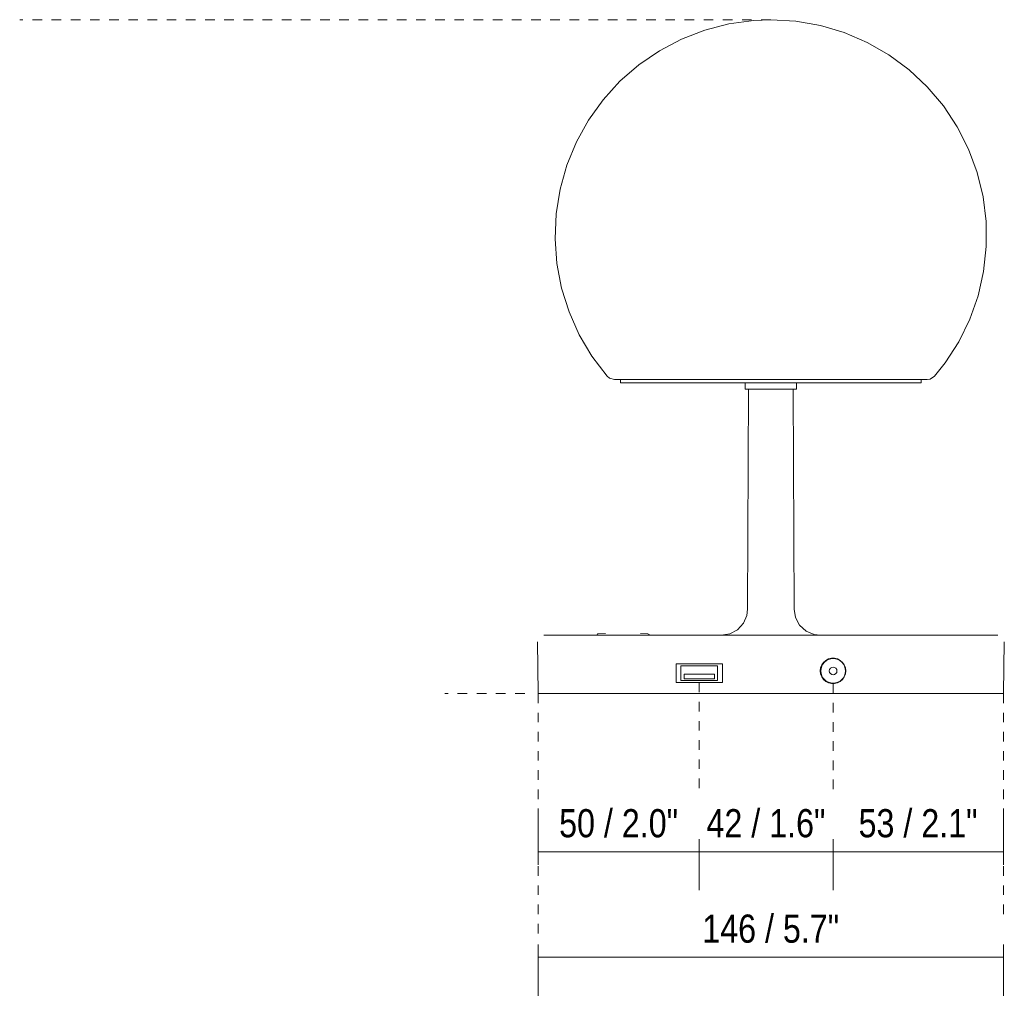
# Model space of a CAD drawing. Header units: millimetres. Extents: x -6840 to -5193, y -95 to 6712.
# Tile 2 of 4: x -5501 to -5193, y -95 to 211. Entities that reach past the tile are written whole.
import ezdxf

# ---------------------------------------------------------------- set-up
doc = ezdxf.new("R2010")
doc.units = ezdxf.units.MM
doc.linetypes.add('Dash', pattern=[6, 3, -3])
doc.layers.add('A-ANNO-DIMS', color=7, linetype='Dash', lineweight=9, true_color=0xd2d2d2)
doc.layers.add('A-ANNO-DIMS-4', color=7, linetype='Continuous', lineweight=9)
doc.layers.add('E-LITE-EQPM', color=7, linetype='Continuous', lineweight=20)
doc.styles.add('Arial Narrow', font='ARIALN.TTF', dxfattribs={"height": 8.8})
doc.dimstyles.new('FARO_-_2_2mm_Arial_Narrow_mm_Inch_Left', dxfattribs={"dimscale": 304.8, "dimtxt": 9.006193, "dimasz": 0, "dimexe": 0.03937, "dimexo": 0.0625, "dimgap": 0.006562, "dimtad": 1, "dimdec": 0, "dimzin": 0, "dimdsep": 46, "dimtxsty": 'Arial Narrow', "dimblk1": 'NONE', "dimblk2": 'NONE', "dimsah": 1, "dimcen": 0.09, "dimadec": 0, "dimazin": 0, "dimtfac": 1, "dimtdec": 4, "dimtix": 1, "dimtmove": 0, "dimatfit": 3, "dimfxl": 0.013123, "dimfxlon": 1, "dimtvp": 1, "dimtolj": 1, "dimtzin": 0, "dimarcsym": 2})

# ---------------------------------------------------------------- blocks, each defined once
blk = doc.blocks.new('01007 - 29047 LAO LED Black table lamp-478671-Frontal_PDF')
at = {"layer": 'E-LITE-EQPM'}
for p, q in [((-3367.92, 98.2), (-3367.92, 97.2)), ((-3367.92, 97.2), (-3320.92, 97.2)), ((-3328.92, 97.2), (-3328.92, 95.2)), ((-3320.92, 97.2), (-3273.92, 97.2)), ((-3312.92, 95.2), (-3312.92, 97.2)), ((-3273.92, 97.2), (-3273.92, 98.2)), ((-3328.92, 95.2), (-3320.92, 95.2)), ((-3327.91, 95.2), (-3328.17, 26.41)), ((-3320.92, 95.2), (-3312.92, 95.2)), ((-3313.66, 26.41), (-3313.92, 95.2)), ((-3374.89, 18.71), (-3372.66, 18.8)), ((-3361.69, 18.8), (-3359.38, 18.71)), ((-3393.96, 16.18), (-3393.68, 0)), ((-3256.9, 18.2), (-3384.93, 18.2)), ((-3248.16, 0), (-3247.87, 16.18)), ((-3350.56, 9.3), (-3336.06, 9.3)), ((-3350.56, 3.4), (-3350.56, 9.3)), ((-3336.06, 3.4), (-3336.06, 9.3)), ((-3349.06, 4.05), (-3349.06, 8.65)), ((-3349.06, 8.65), (-3337.56, 8.65)), ((-3337.56, 8.65), (-3337.56, 4.05)), ((-3350.56, 3.4), (-3336.06, 3.4)), ((-3337.56, 4.05), (-3349.06, 4.05)), ((-3338.56, 6.05), (-3348.06, 6.05)), ((-3348.06, 6.05), (-3348.06, 4.55)), ((-3348.06, 4.55), (-3338.56, 4.55)), ((-3338.56, 4.55), (-3338.56, 6.05)), ((-3384.93, 0), (-3393.68, 0)), ((-3256.9, 0), (-3384.93, 0)), ((-3248.16, 0), (-3256.9, 0))]:
    blk.add_line(p, q, dxfattribs=at)
at = {"layer": 'E-LITE-EQPM', "flags": 128}
for points in [[(-3372.13, 99.25), (-3376.87, 105.46), (-3380.86, 112.18), (-3384.04, 119.31), (-3386.38, 126.77), (-3387.85, 134.45), (-3388.41, 142.24), (-3388.07, 150.05), (-3386.83, 157.76), (-3384.71, 165.28), (-3381.73, 172.51), (-3377.94, 179.34), (-3373.38, 185.69), (-3368.12, 191.47), (-3362.23, 196.6), (-3355.79, 201.02), (-3348.87, 204.66), (-3341.58, 207.48), (-3334.02, 209.44), (-3326.28, 210.51), (-3320.92, 210.72)], [(-3320.92, 210.72), (-3313.12, 210.27), (-3305.42, 208.92), (-3297.93, 206.69), (-3290.75, 203.6), (-3283.97, 199.71), (-3277.69, 195.06), (-3271.99, 189.72), (-3266.94, 183.76), (-3262.62, 177.25), (-3259.08, 170.28), (-3256.37, 162.95), (-3254.52, 155.36), (-3253.56, 147.6), (-3253.5, 139.79), (-3254.35, 132.02), (-3256.09, 124.4), (-3258.7, 117.04), (-3262.14, 110.02), (-3266.37, 103.45), (-3269.7, 99.25)], [(-3369.85, 98.2), (-3371.42, 98.64), (-3372.13, 99.25)], [(-3269.7, 99.25), (-3271.06, 98.34), (-3271.98, 98.2)], [(-3367.92, 98.2), (-3368.77, 98.2), (-3369.72, 98.2), (-3369.85, 98.2)], [(-3369.85, 98.2), (-3369.4, 98.2), (-3368.05, 98.2), (-3365.83, 98.2), (-3362.79, 98.2), (-3358.96, 98.2), (-3354.44, 98.2), (-3349.29, 98.2), (-3343.62, 98.2), (-3337.53, 98.2), (-3331.14, 98.2), (-3324.55, 98.2), (-3320.92, 98.2)], [(-3320.92, 98.2), (-3314.28, 98.2), (-3307.77, 98.2), (-3301.5, 98.2), (-3295.58, 98.2), (-3290.14, 98.2), (-3285.26, 98.2), (-3281.05, 98.2), (-3277.57, 98.2), (-3274.89, 98.2), (-3273.06, 98.2), (-3272.12, 98.2), (-3271.98, 98.2)], [(-3271.98, 98.2), (-3272.43, 98.2), (-3273.78, 98.2), (-3273.92, 98.2)], [(-3336.41, 18.2), (-3333.73, 18.65), (-3331.34, 19.95), (-3329.5, 21.95), (-3328.42, 24.44), (-3328.17, 26.41)], [(-3313.66, 26.41), (-3313.21, 23.73), (-3311.9, 21.34), (-3309.89, 19.51), (-3307.39, 18.44), (-3305.42, 18.2)], [(-3375.37, 18.2), (-3375.14, 18.63), (-3374.89, 18.71)], [(-3359.38, 18.71), (-3358.94, 18.42), (-3358.89, 18.2)], [(-3384.93, 18.2), (-3387.4, 18.2), (-3389.56, 18.2), (-3391.13, 18.2), (-3391.91, 18.2), (-3391.97, 18.2)], [(-3249.86, 18.2), (-3250.31, 18.2), (-3251.6, 18.2), (-3253.56, 18.2), (-3255.95, 18.2), (-3256.9, 18.2)], [(-3297.47, 7.06), (-3297.58, 8.02), (-3297.93, 8.92), (-3298.47, 9.72), (-3299.2, 10.36), (-3300.05, 10.8), (-3300.99, 11.03), (-3301.95, 11.03), (-3302.89, 10.8), (-3303.74, 10.36), (-3304.46, 9.72), (-3305.01, 8.92), (-3305.35, 8.02), (-3305.47, 7.06)], [(-3297.47, 7.06), (-3297.58, 6.11), (-3297.93, 5.2), (-3298.47, 4.41), (-3299.2, 3.77), (-3300.05, 3.32), (-3300.99, 3.09), (-3301.95, 3.09), (-3302.89, 3.32), (-3303.74, 3.77), (-3304.46, 4.41), (-3305.01, 5.2), (-3305.35, 6.11), (-3305.47, 7.06)]]:
    blk.add_lwpolyline(points, dxfattribs=at)
at = {"layer": 'E-LITE-EQPM'}
for radius, start, end in [(3.84, 0, 180), (3.84, 180, 0), (1.2, 0, 180), (1.2, 180, 360)]:
    blk.add_arc((-3301.42, 7.06), radius, start, end, dxfattribs=at)
blk = doc.blocks.new('DIMBLOCK11-Frontal_PDF')
at = {"layer": 'A-ANNO-DIMS-4', "color": 251, "true_color": 0x5b5b5b}
for p, q in [((-5339.08, -78.5), (-5339.08, -94.5)), ((-5339.08, -82.5), (-5339.08, -78.5)), ((-5193.56, -78.5), (-5193.56, -94.5)), ((-5193.56, -82.5), (-5193.56, -78.5)), ((-5339.08, -82.5), (-5193.56, -82.5))]:
    blk.add_line(p, q, dxfattribs=at)
at = {"layer": 'A-ANNO-DIMS-4', "color": 0, "insert": (-5287.76, -69.13), "char_height": 8.8, "width": 51.464, "attachment_point": 1, "line_spacing_factor": 0.974696, "style": 'Arial Narrow'}
blk.add_mtext('146 / 5.7"', dxfattribs=at)
blk = doc.blocks.new('_None')
blk = doc.blocks.new('DIMBLOCK12-Frontal_PDF')
at = {"layer": 'A-ANNO-DIMS-4', "color": 251, "true_color": 0x5b5b5b}
for p, q in [((-5339.08, -49.78), (-5339.08, -37.53)), ((-5288.71, -45.53), (-5288.71, -61.53)), ((-5288.71, -49.53), (-5288.71, -45.53)), ((-5339.08, -49.53), (-5288.71, -49.53)), ((-5339.08, -49.53), (-5339.08, -53.53))]:
    blk.add_line(p, q, dxfattribs=at)
at = {"layer": 'A-ANNO-DIMS-4', "color": 0, "insert": (-5332.55, -36.16), "char_height": 8.8, "width": 44.7736, "attachment_point": 1, "line_spacing_factor": 0.974696, "style": 'Arial Narrow'}
blk.add_mtext('50 / 2.0"', dxfattribs=at)
blk = doc.blocks.new('DIMBLOCK13-Frontal_PDF')
at = {"layer": 'A-ANNO-DIMS-4', "color": 251, "true_color": 0x5b5b5b}
for p, q in [((-5288.71, -45.53), (-5288.71, -61.53)), ((-5288.71, -49.53), (-5288.71, -45.53)), ((-5246.87, -45.53), (-5246.87, -61.53)), ((-5246.87, -49.53), (-5246.87, -45.53)), ((-5288.71, -49.53), (-5246.87, -49.53))]:
    blk.add_line(p, q, dxfattribs=at)
at = {"layer": 'A-ANNO-DIMS-4', "color": 0, "insert": (-5286.45, -36.16), "char_height": 8.8, "width": 44.7736, "attachment_point": 1, "line_spacing_factor": 0.974696, "style": 'Arial Narrow'}
blk.add_mtext('42 / 1.6"', dxfattribs=at)
blk = doc.blocks.new('DIMBLOCK14-Frontal_PDF')
at = {"layer": 'A-ANNO-DIMS-4', "color": 251, "true_color": 0x5b5b5b}
for p, q in [((-5193.56, -49.78), (-5193.56, -37.53)), ((-5246.87, -45.53), (-5246.87, -61.53)), ((-5246.87, -49.53), (-5246.87, -45.53)), ((-5246.87, -49.53), (-5193.56, -49.53)), ((-5193.56, -49.53), (-5193.56, -53.53))]:
    blk.add_line(p, q, dxfattribs=at)
at = {"layer": 'A-ANNO-DIMS-4', "color": 0, "insert": (-5238.87, -36.16), "char_height": 8.8, "width": 44.7736, "attachment_point": 1, "line_spacing_factor": 0.974696, "style": 'Arial Narrow'}
blk.add_mtext('53 / 2.1"', dxfattribs=at)

msp = doc.modelspace()

# ---------------------------------------------------------------- linework, layer by layer
at = {"layer": 'A-ANNO-DIMS'}
for p, q in [((-5266.32, 210.72), (-5501.32, 210.72)), ((-5288.71, 3.4), (-5288.71, -31.94)), ((-5343.32, 0), (-5368.32, 0)), ((-5246.87, 3.06), (-5246.87, -31.94)), ((-5339.08, 0), (-5339.08, -75)), ((-5193.56, 0), (-5193.56, -70))]:
    msp.add_line(p, q, dxfattribs=at)

# ---------------------------------------------------------------- block references
at = {"layer": 'E-LITE-EQPM'}
msp.add_blockref('01007 - 29047 LAO LED Black table lamp-478671-Frontal_PDF', (-1945.4, 0), dxfattribs=at)

# ---------------------------------------------------------------- dimensions: what is measured, and where the dimension line sits
at = {"layer": 'A-ANNO-DIMS', "color": 251, "linetype": 'Continuous', "true_color": 0x5b5b5b}
for base, p1, p2, override, picture, middle in [((-5288.71, -49.53), (-5339.08, -53.53), (-5288.71, -45.53), {"dimpost": '<>', "dimfxl": 51.00433}, 'DIMBLOCK12-Frontal_PDF', (-5313.9, -41.84)), ((-5246.87, -49.53), (-5288.71, -45.53), (-5246.87, -45.53), {"dimpost": '<>', "dimfxl": 41.838102}, 'DIMBLOCK13-Frontal_PDF', (-5267.79, -41.84)), ((-5193.56, -49.53), (-5246.87, -45.53), (-5193.56, -53.53), {"dimpost": '<>', "dimfxl": 53.909813}, 'DIMBLOCK14-Frontal_PDF', (-5220.21, -41.84)), ((-5193.56, -82.5), (-5339.08, -78.5), (-5193.56, -78.5), {"dimpost": '<>', "dimfxl": 145.524052}, 'DIMBLOCK11-Frontal_PDF', (-5266.32, -74.81))]:
    dim = msp.add_linear_dim(base=base, p1=p1, p2=p2, dimstyle='FARO_-_2_2mm_Arial_Narrow_mm_Inch_Left', override=override, dxfattribs=at)
    dim.commit()
    dim.dimension.update_dxf_attribs({"geometry": picture, "text_midpoint": middle})

doc.saveas('drawing.dxf')
